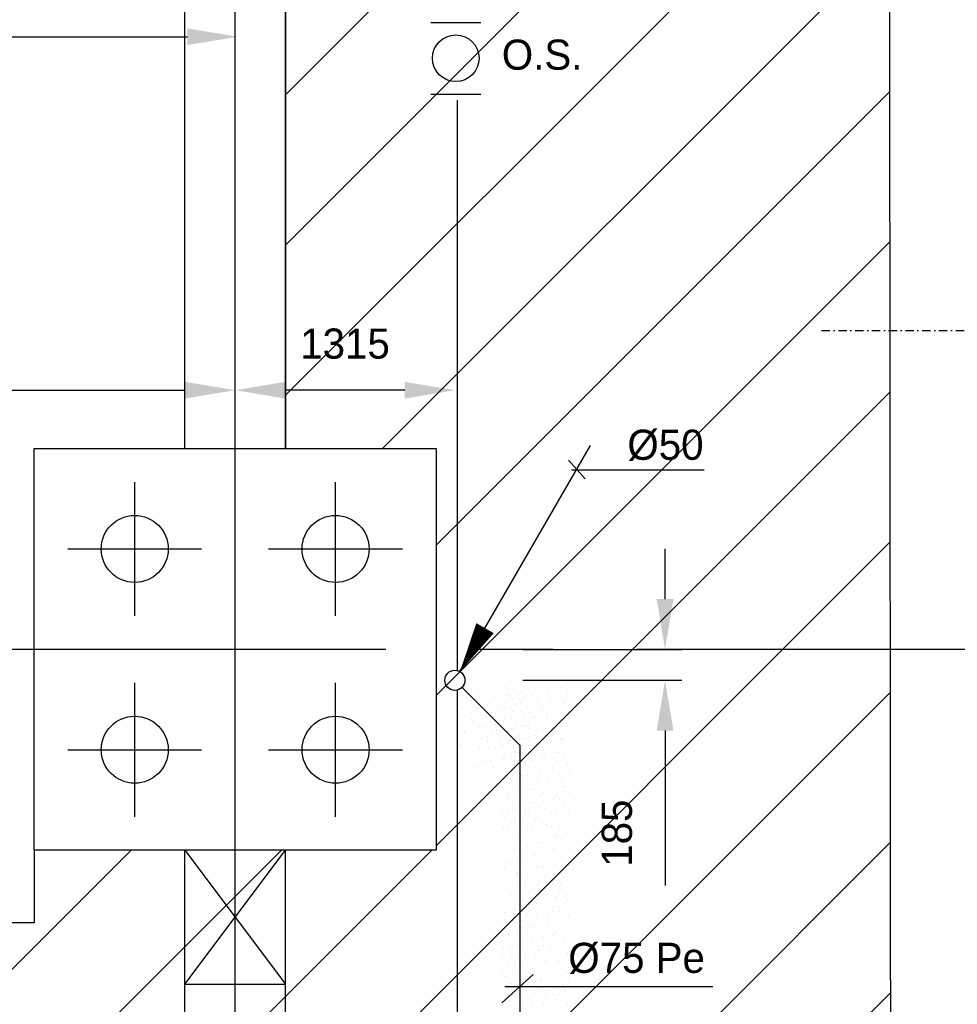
# Model space of a CAD drawing. Extents: x -34830 to 349597, y -3304 to 731056.
# Tile 40 of 48: x 54201 to 59802, y 24914 to 30798. Entities that reach past the tile are written whole.
import ezdxf

# ---------------------------------------------------------------- set-up
doc = ezdxf.new("R2010")
doc.units = 0
doc.header["$LTSCALE"] = 100
for name, pattern in [('2322107', [2000, 1000, 1000]), ('2322121', [2000, 1000, 1000]), ('CENTER2', [11.25, 7.5, -1.25, 1.25, -1.25]), ('CENTER4', [5, 3.125, -0.625, 0.625, -0.625]), ('CENTERX2', [40, 25, -5, 5, -5]), ('DASHDOT', [1, 0.5, -0.25, 0, -0.25])]:
    doc.linetypes.add(name, pattern=pattern)
doc.layers.get('0').update_dxf_attribs({"linetype": 'CONTINUOUS'})
doc.layers.get('DEFPOINTS').update_dxf_attribs({"linetype": 'CONTINUOUS'})
for name, color, linetype in [('21', 11, 'CONTINUOUS'), ('BOUW', 8, 'CONTINUOUS'), ('PAAL_CONT', 1, 'CONTINUOUS'), ('PAAL_HART', 7, 'CONTINUOUS'), ('PAAL_TEKST', 2, 'CONTINUOUS'), ('STRAMIEN', 1, 'CENTER2'), ('WL524---', 4, 'CONTINUOUS'), ('WL561---_AANVOER', 4, 'CONTINUOUS'), ('WL5627--', 4, 'CONTINUOUS'), ('WL570---', 3, 'CONTINUOUS'), ('WL570---_HARTLIJN', 7, 'CONTINUOUS'), ('WL740---', 4, 'CONTINUOUS'), ('WM521---', 1, 'CONTINUOUS')]:
    doc.layers.add(name, color=color, linetype=linetype)
doc.styles.add('BURO-018', font='BUROFONT.shx', dxfattribs={"height": 180})
doc.styles.add('VAR', font='STRUCT01.shx')
doc.dimstyles.new('CEES', dxfattribs={"dimscale": 100, "dimtxt": 3, "dimasz": 3, "dimexe": 1, "dimexo": 1, "dimgap": 1.5, "dimtad": 0, "dimdec": 0, "dimzin": 0, "dimtxsty": 'BURO-018', "dimcen": -3, "dimdle": 1.25, "dimclrd": 1, "dimclre": 1, "dimclrt": 1, "dimazin": 3, "dimtfac": 0.75, "dimtdec": 0, "dimtofl": 0, "dimtmove": 0, "dimatfit": 3, "dimtvp": 1.5, "dimtolj": 1, "dimtzin": 0})

# ---------------------------------------------------------------- blocks, each defined once
blk = doc.blocks.new('K-PAAL8')
at = {"layer": 'PAAL_CONT'}
blk.add_circle((0, 0), 0.5, dxfattribs=at)
at = {"layer": 'PAAL_HART'}
for p, q in [((0, -1), (0, 1)), ((-1, 0), (1, 0))]:
    blk.add_line(p, q, dxfattribs=at)
at = {"layer": 'PAAL_TEKST', "style": 'VAR', "flags": 1}
for tag, p in [('AFHAKHOOGTE', (0.402, 0.516)), ('INHEINIVO', (0.402, 0.201)), ('LENGTE', (0.402, -0.114)), ('NUMMER', (0.402, -0.429))]:
    blk.add_attdef(tag, p, '', height=0.2, dxfattribs=at)
blk = doc.blocks.new('LDV3121')
at = {"color": 0, "linetype": 'CONTINUOUS'}
blk.add_line((0.25, 0.433), (6.75, 11.691), dxfattribs=at)
blk.add_lwpolyline([(0.25, 0.433, 0, 1, 0), (1.5, 2.598, 1, 1, 0)], format="xyseb", dxfattribs=at)
blk.add_circle((0, 0), 0.5, dxfattribs=at)
blk = doc.blocks.new('*D75')
at = {"layer": 'DEFPOINTS', "color": 0}
for p in [(57107, 27035.6), (58056.4, 27035.6), (57107, 26850.5)]:
    blk.add_point(p, dxfattribs=at)
at = {"layer": 'WM521---', "color": 1}
for p, q in [((58056.4, 27335.6), (58056.4, 27635.6)), ((57207, 27035.6), (58156.4, 27035.6)), ((57207, 26850.5), (58156.4, 26850.5)), ((58056.4, 26550.5), (58056.4, 25624))]:
    blk.add_line(p, q, dxfattribs=at)
for points in [[(58006.4, 27335.6), (58106.4, 27335.6), (58056.4, 27035.6)], [(58006.4, 26550.5), (58106.4, 26550.5), (58056.4, 26850.5)]]:
    blk.add_solid(points, dxfattribs=at)
at = {"layer": 'WM521---', "color": 1, "insert": (57769.8, 25937.2), "char_height": 180, "attachment_point": 5, "rotation": 90, "style": 'BURO-018'}
blk.add_mtext('\\A1;185', dxfattribs=at)
blk = doc.blocks.new('*D93')
at = {"layer": 'DEFPOINTS', "color": 0}
for p in [(55488.1, 28584.2), (56801, 28584.2), (55488.1, 26850.5)]:
    blk.add_point(p, dxfattribs=at)
at = {"layer": 'WM521---', "color": 1}
for p, q in [((55488.1, 26950.5), (55488.1, 28684.2)), ((56501, 28584.2), (55788.1, 28584.2))]:
    blk.add_line(p, q, dxfattribs=at)
for points in [[(55788.1, 28634.2), (55788.1, 28534.2), (55488.1, 28584.2)], [(56501, 28634.2), (56501, 28534.2), (56801, 28584.2)]]:
    blk.add_solid(points, dxfattribs=at)
at = {"layer": 'WM521---', "color": 1, "insert": (56144.6, 28861.5), "char_height": 180, "attachment_point": 5, "style": 'BURO-018'}
blk.add_mtext('\\A1;1315', dxfattribs=at)
blk = doc.blocks.new('A$C5DDC3BC1')
at = {"color": 2, "linetype": 'CONTINUOUS'}
for p, q in [((0, 427.3), (300, 427.3)), ((0, 0), (300, 0))]:
    blk.add_line(p, q, dxfattribs=at)
at = {"layer": 'WL740---', "color": 2}
blk.add_circle((150, 213.7), 139.2, dxfattribs=at)
at = {"layer": 'WL740---', "color": 1, "style": 'BURO-018'}
blk.add_text('O.S.', height=180, dxfattribs=at).set_placement((425.1, 145.2))
blk = doc.blocks.new('*D103')
at = {"layer": 'DEFPOINTS', "color": 0}
for p in [(55488.1, 28584.2), (51552.6, 26880.2), (55488.1, 26880.2)]:
    blk.add_point(p, dxfattribs=at)
at = {"layer": 'WM521---', "color": 1}
for p, q in [((51552.6, 26980.2), (51552.6, 28684.2)), ((55488.1, 26980.2), (55488.1, 28684.2)), ((51852.6, 28584.2), (55188.1, 28584.2))]:
    blk.add_line(p, q, dxfattribs=at)
for points in [[(51852.6, 28634.2), (51852.6, 28534.2), (51552.6, 28584.2)], [(55188.1, 28634.2), (55188.1, 28534.2), (55488.1, 28584.2)]]:
    blk.add_solid(points, dxfattribs=at)
at = {"layer": 'WM521---', "color": 1, "insert": (53520.4, 28874.8), "char_height": 180, "attachment_point": 5, "style": 'BURO-018'}
blk.add_mtext('\\A1;3936', dxfattribs=at)

msp = doc.modelspace()

# ---------------------------------------------------------------- hatches: boundary and pattern name
at = {"layer": 'BOUW', "linetype": 'CONTINUOUS'}
h = msp.add_hatch(dxfattribs=at)
h.set_pattern_fill('ANSI31', color=256, scale=200, style=0)
h.set_pattern_definition([(45, (-108312.03, 9035.6), (-449.0128, 449.0128), [])])
h.paths.add_polyline_path([(59397.7, 32986.7), (59008.1, 33213.6), (56688.1, 33213.6), (56688.1, 33035.6), (55788.1, 33035.6), (55788.1, 28235.6), (56688.1, 28235.6), (56688.1, 25905.9), (56688.1, 25835.6), (54288.1, 25835.6), (54288.1, 25400.8), (48588.1, 25400.8), (48588.1, 23400.8), (55788.1, 23400.8), (55788.1, 21035.6), (56688.1, 21035.6), (56688.1, 18705.9), (56688.1, 18635.6), (55788.1, 18635.6), (55788.1, 9465.6), (58813.1, 9465.6), (58813.1, 12701.7), (57913.1, 12701.7), (57913.1, 13301.7), (58813.1, 13301.7), (58813.1, 14869.6), (59413.1, 14869.6)])

# ---------------------------------------------------------------- linework, layer by layer
at = {"color": 1, "linetype": 'BYBLOCK'}
for p, q in [((52299.4, 30696.4), (55203, 30696.4)), ((55488.1, 24324.3), (55488.1, 26723.6)), ((55488.1, 24488.5), (55488.1, 26254.3))]:
    msp.add_line(p, q, dxfattribs=at)
msp.add_solid([(55203, 30746.4), (55203, 30646.4), (55503, 30696.4)], dxfattribs=at)
at = {"layer": '21', "linetype": 'DASHDOT'}
msp.add_line((58991.8, 28940.6), (65914.2, 28940.6), dxfattribs=at)
at = {"layer": 'BOUW', "linetype": 'CONTINUOUS'}
for p, q in [((55188.1, 28235.6), (55188.1, 33035.6)), ((55788.1, 28235.6), (55788.1, 33035.6)), ((54288.1, 28235.6), (56688.1, 28235.6)), ((54288.1, 25835.6), (54288.1, 28235.6)), ((56688.1, 28235.6), (56688.1, 25835.6)), ((56688.1, 25835.6), (54288.1, 25835.6)), ((54288.1, 25835.6), (54288.1, 25400.8)), ((55188.1, 25835.6), (55788.1, 25035.6)), ((55188.1, 25035.6), (55788.1, 25835.6)), ((55188.1, 21035.6), (55188.1, 25835.6)), ((55788.1, 21035.6), (55788.1, 25835.6)), ((55188.1, 25035.6), (55788.1, 25035.6))]:
    msp.add_line(p, q, dxfattribs=at)
msp.add_lwpolyline([(59413.1, 14869.6), (59397.7, 32986.7), (59397.7, 32986.7), (59008.1, 33213.6), (56688.1, 33213.6), (56688.1, 33035.6), (55788.1, 33035.6), (55788.1, 28235.6), (56688.1, 28235.6), (56688.1, 25905.9), (56688.1, 25835.6), (54288.1, 25835.6), (54288.1, 25400.8), (48588.1, 25400.8)], dxfattribs=at)
at = {"layer": 'DEFPOINTS', "color": 0, "linetype": 'BYBLOCK'}
for p in [(55473.3, 26475.6), (55503, 25961.9)]:
    msp.add_point(p, dxfattribs=at)
at = {"layer": 'STRAMIEN', "linetype": 'CENTERX2'}
msp.add_line((68388.1, 27035.6), (-3436.4, 27035.6), dxfattribs=at)
msp.add_lwpolyline([(55488.1, 8485.3), (55488.1, 42952.2)], dxfattribs=at)
at = {"layer": 'WL524---', "color": 4, "linetype": '2322121'}
for p, q in [((56816, 26907.6), (56816, 30316.7)), ((56816, 23945.7), (56816, 26790.3)), ((57188, 26463.4), (56843.4, 26808))]:
    msp.add_line(p, q, dxfattribs=at)
at = {"layer": 'WL561---_AANVOER', "linetype": '2322107'}
msp.add_line((57188, 26463.4), (57188, 24468), dxfattribs=at)
at = {"layer": 'WL5627--', "color": 6}
for p, q in [((56942.8, 26783.2), (56942.8, 26783.2)), ((56992.3, 26796.6), (56992.3, 26796.6)), ((57065.8, 26776.6), (57065.8, 26776.6)), ((57094.9, 26806.4), (57094.9, 26806.4)), ((57182.7, 26804.9), (57182.7, 26804.9)), ((57190.9, 26783.2), (57190.9, 26783.2)), ((57225.7, 26797.8), (57225.7, 26797.8)), ((57240.4, 26796.6), (57240.4, 26796.6)), ((57313.9, 26776.6), (57313.9, 26776.6)), ((57343, 26806.4), (57343, 26806.4)), ((57430.8, 26804.9), (57430.8, 26804.9)), ((57473.8, 26797.8), (57473.8, 26797.8)), ((56851, 26717.3), (56851, 26717.3)), ((56875.4, 26768.4), (56875.4, 26768.4)), ((56878.5, 26763.6), (56878.5, 26763.6)), ((56935.9, 26757.7), (56935.9, 26757.7)), ((56938.2, 26736.5), (56938.2, 26736.5)), ((57009.9, 26766), (57009.9, 26766)), ((57010.7, 26715.4), (57010.7, 26715.4)), ((57039.2, 26740.7), (57039.2, 26740.7)), ((57099.1, 26717.3), (57099.1, 26717.3)), ((57103.5, 26760.4), (57103.5, 26760.4)), ((57123.5, 26768.4), (57123.5, 26768.4)), ((57126.6, 26763.6), (57126.6, 26763.6)), ((57128.7, 26744.8), (57128.7, 26744.8)), ((57142.8, 26739.1), (57142.8, 26739.1)), ((57184, 26757.7), (57184, 26757.7)), ((57186.3, 26736.5), (57186.3, 26736.5)), ((57199.9, 26717.9), (57199.9, 26717.9)), ((57201.1, 26723.7), (57201.1, 26723.7)), ((57216.7, 26747.5), (57216.7, 26747.5)), ((57258, 26766), (57258, 26766)), ((57258.8, 26715.4), (57258.8, 26715.4)), ((57287.3, 26740.7), (57287.3, 26740.7)), ((57351.6, 26760.4), (57351.6, 26760.4)), ((57376.8, 26744.8), (57376.8, 26744.8)), ((57390.9, 26739.1), (57390.9, 26739.1)), ((57448, 26717.9), (57448, 26717.9)), ((57449.3, 26723.7), (57449.3, 26723.7)), ((57464.8, 26747.5), (57464.8, 26747.5)), ((56852.7, 26683.7), (56852.7, 26683.7)), ((56893.8, 26687.2), (56893.8, 26687.2)), ((56917, 26703.4), (56917, 26703.4)), ((56956.6, 26655.4), (56956.6, 26655.4)), ((56983.8, 26690.4), (56983.8, 26690.4)), ((57013.4, 26660.9), (57013.4, 26660.9)), ((57057.8, 26698.8), (57057.8, 26698.8)), ((57077.7, 26680.6), (57077.7, 26680.6)), ((57084.2, 26695.5), (57084.2, 26695.5)), ((57100.8, 26683.7), (57100.8, 26683.7)), ((57141.9, 26687.2), (57141.9, 26687.2)), ((57147.1, 26663.6), (57147.1, 26663.6)), ((57165.1, 26703.4), (57165.1, 26703.4)), ((57190.7, 26671.9), (57190.7, 26671.9)), ((57204.7, 26655.4), (57204.7, 26655.4)), ((57232, 26690.4), (57232, 26690.4)), ((57238.4, 26657.7), (57238.4, 26657.7)), ((57261.5, 26660.9), (57261.5, 26660.9)), ((57305.9, 26698.8), (57305.9, 26698.8)), ((57325.8, 26680.6), (57325.8, 26680.6)), ((57332.3, 26695.5), (57332.3, 26695.5)), ((57395.2, 26663.6), (57395.2, 26663.6)), ((57438.8, 26671.9), (57438.8, 26671.9)), ((57486.5, 26657.7), (57486.5, 26657.7)), ((56838.6, 26625.9), (56838.6, 26625.9)), ((56891.2, 26623.5), (56891.2, 26623.5)), ((56898.9, 26650.1), (56898.9, 26650.1)), ((56912.2, 26606), (56912.2, 26606)), ((57029.1, 26634.2), (57029.1, 26634.2)), ((57031.8, 26623.1), (57031.8, 26623.1)), ((57051.9, 26600.7), (57051.9, 26600.7)), ((57086.7, 26625.9), (57086.7, 26625.9)), ((57102.6, 26614.3), (57102.6, 26614.3)), ((57105.7, 26631.5), (57105.7, 26631.5)), ((57139.3, 26623.5), (57139.3, 26623.5)), ((57147, 26650.1), (57147, 26650.1)), ((57160.3, 26606), (57160.3, 26606)), ((57174.1, 26638.1), (57174.1, 26638.1)), ((57219.6, 26642.5), (57219.6, 26642.5)), ((57238.6, 26604.6), (57238.6, 26604.6)), ((57277.2, 26634.2), (57277.2, 26634.2)), ((57279.9, 26623.1), (57279.9, 26623.1)), ((57300, 26600.7), (57300, 26600.7)), ((57350.8, 26614.3), (57350.8, 26614.3)), ((57353.8, 26631.5), (57353.8, 26631.5)), ((57422.2, 26638.1), (57422.2, 26638.1)), ((57467.7, 26642.5), (57467.7, 26642.5)), ((57486.7, 26604.6), (57486.7, 26604.6)), ((56857, 26544.8), (56857, 26544.8)), ((56865.4, 26543.7), (56865.4, 26543.7)), ((56872.8, 26574.4), (56872.8, 26574.4)), ((56946.8, 26582.8), (56946.8, 26582.8)), ((56975, 26574.2), (56975, 26574.2)), ((56987.6, 26581.1), (56987.6, 26581.1)), ((57047.5, 26553.1), (57047.5, 26553.1)), ((57079.7, 26555.9), (57079.7, 26555.9)), ((57105.2, 26544.8), (57105.2, 26544.8)), ((57113.5, 26543.7), (57113.5, 26543.7)), ((57120.9, 26574.4), (57120.9, 26574.4)), ((57148.3, 26558.3), (57148.3, 26558.3)), ((57153.6, 26564.3), (57153.6, 26564.3)), ((57165.5, 26582.5), (57165.5, 26582.5)), ((57194.9, 26582.8), (57194.9, 26582.8)), ((57212.6, 26577.9), (57212.6, 26577.9)), ((57223.1, 26574.2), (57223.1, 26574.2)), ((57235.8, 26581.1), (57235.8, 26581.1)), ((57238, 26561.3), (57238, 26561.3)), ((57295.6, 26553.1), (57295.6, 26553.1)), ((57327.8, 26555.9), (57327.8, 26555.9)), ((57396.4, 26558.3), (57396.4, 26558.3)), ((57401.7, 26564.3), (57401.7, 26564.3)), ((57413.6, 26582.5), (57413.6, 26582.5)), ((57460.7, 26577.9), (57460.7, 26577.9)), ((57486.1, 26561.3), (57486.1, 26561.3)), ((56920.7, 26507.2), (56920.7, 26507.2)), ((56930.6, 26524.8), (56930.6, 26524.8)), ((56961.9, 26501.3), (56961.9, 26501.3)), ((56993.4, 26493), (56993.4, 26493)), ((56994.7, 26515.5), (56994.7, 26515.5)), ((57026.1, 26520.9), (57026.1, 26520.9)), ((57121.1, 26533.1), (57121.1, 26533.1)), ((57122.6, 26478.4), (57122.6, 26478.4)), ((57127.6, 26488.6), (57127.6, 26488.6)), ((57168.9, 26507.2), (57168.9, 26507.2)), ((57178.7, 26524.8), (57178.7, 26524.8)), ((57183.9, 26501.3), (57183.9, 26501.3)), ((57186.8, 26498.1), (57186.8, 26498.1)), ((57201.5, 26497), (57201.5, 26497)), ((57210, 26501.3), (57210, 26501.3)), ((57241.6, 26493), (57241.6, 26493)), ((57242.8, 26515.5), (57242.8, 26515.5)), ((57274.2, 26520.9), (57274.2, 26520.9)), ((57369.2, 26533.1), (57369.2, 26533.1)), ((57370.7, 26478.4), (57370.7, 26478.4)), ((57375.7, 26488.6), (57375.7, 26488.6)), ((57432, 26501.3), (57432, 26501.3)), ((57434.9, 26498.1), (57434.9, 26498.1)), ((57449.6, 26497), (57449.6, 26497)), ((56835.8, 26466.8), (56835.8, 26466.8)), ((56839.6, 26463.9), (56839.6, 26463.9)), ((56875.5, 26463.6), (56875.5, 26463.6)), ((56936.1, 26421.4), (56936.1, 26421.4)), ((56949, 26443.7), (56949, 26443.7)), ((56968.7, 26439.9), (56968.7, 26439.9)), ((57000.3, 26441.1), (57000.3, 26441.1)), ((57042.6, 26448.3), (57042.6, 26448.3)), ((57065.9, 26471.9), (57065.9, 26471.9)), ((57083.9, 26466.8), (57083.9, 26466.8)), ((57087.8, 26463.9), (57087.8, 26463.9)), ((57123.6, 26463.6), (57123.6, 26463.6)), ((57139.5, 26451.9), (57139.5, 26451.9)), ((57175.5, 26421.3), (57175.5, 26421.3)), ((57184.2, 26421.4), (57184.2, 26421.4)), ((57197.1, 26443.7), (57197.1, 26443.7)), ((57202.3, 26420.1), (57202.3, 26420.1)), ((57216.8, 26439.9), (57216.8, 26439.9)), ((57248.4, 26441.1), (57248.4, 26441.1)), ((57290.7, 26448.3), (57290.7, 26448.3)), ((57314, 26471.9), (57314, 26471.9)), ((57387.6, 26451.9), (57387.6, 26451.9)), ((57423.6, 26421.3), (57423.6, 26421.3)), ((57450.4, 26420.1), (57450.4, 26420.1)), ((56883.7, 26399.6), (56883.7, 26399.6)), ((56893.9, 26382.4), (56893.9, 26382.4)), ((56967.4, 26362.5), (56967.4, 26362.5)), ((56974.5, 26361.3), (56974.5, 26361.3)), ((57011.9, 26411.8), (57011.9, 26411.8)), ((57016.6, 26372.6), (57016.6, 26372.6)), ((57084.3, 26390.7), (57084.3, 26390.7)), ((57090.5, 26381), (57090.5, 26381)), ((57096.8, 26398.6), (57096.8, 26398.6)), ((57131.8, 26399.6), (57131.8, 26399.6)), ((57142, 26382.4), (57142, 26382.4)), ((57157.9, 26370.8), (57157.9, 26370.8)), ((57161, 26418.3), (57161, 26418.3)), ((57215.5, 26362.5), (57215.5, 26362.5)), ((57222.7, 26361.3), (57222.7, 26361.3)), ((57260, 26411.8), (57260, 26411.8)), ((57264.7, 26372.6), (57264.7, 26372.6)), ((57332.5, 26390.7), (57332.5, 26390.7)), ((57338.6, 26381), (57338.6, 26381)), ((57344.9, 26398.6), (57344.9, 26398.6)), ((57406, 26370.8), (57406, 26370.8)), ((57409.1, 26418.3), (57409.1, 26418.3)), ((56910.3, 26341.6), (56910.3, 26341.6)), ((56931.6, 26332.3), (56931.6, 26332.3)), ((57030.3, 26330.7), (57030.3, 26330.7)), ((57087.9, 26322.4), (57087.9, 26322.4)), ((57105.8, 26323.9), (57105.8, 26323.9)), ((57135.2, 26338.4), (57135.2, 26338.4)), ((57158.4, 26341.6), (57158.4, 26341.6)), ((57160.4, 26301.3), (57160.4, 26301.3)), ((57179.7, 26332.3), (57179.7, 26332.3)), ((57220.7, 26339), (57220.7, 26339)), ((57223.4, 26354.1), (57223.4, 26354.1)), ((57278.4, 26330.7), (57278.4, 26330.7)), ((57312.6, 26305.4), (57312.6, 26305.4)), ((57319.1, 26318.8), (57319.1, 26318.8)), ((57350.9, 26309.5), (57350.9, 26309.5)), ((57383.3, 26338.4), (57383.3, 26338.4)), ((57386.5, 26313.7), (57386.5, 26313.7)), ((57468.8, 26339), (57468.8, 26339)), ((57471.5, 26354.1), (57471.5, 26354.1)), ((57132.6, 26261.8), (57132.6, 26261.8)), ((57153.7, 26256.7), (57153.7, 26256.7)), ((57196.9, 26281.4), (57196.9, 26281.4)), ((57227.6, 26265), (57227.6, 26265)), ((57234, 26281.3), (57234, 26281.3)), ((57296.8, 26249.5), (57296.8, 26249.5)), ((57357.6, 26258.6), (57357.6, 26258.6)), ((57424.4, 26289.6), (57424.4, 26289.6)), ((57434.5, 26246.5), (57434.5, 26246.5)), ((57479.8, 26296), (57479.8, 26296)), ((57106.3, 26241.2), (57106.3, 26241.2)), ((57171.1, 26201.6), (57171.1, 26201.6)), ((57178.8, 26220.1), (57178.8, 26220.1)), ((57201.6, 26189.4), (57201.6, 26189.4)), ((57252.4, 26200.2), (57252.4, 26200.2)), ((57275.5, 26197.8), (57275.5, 26197.8)), ((57293.3, 26239), (57293.3, 26239)), ((57360.5, 26238.1), (57360.5, 26238.1)), ((57369.3, 26228.4), (57369.3, 26228.4)), ((57442.8, 26208.4), (57442.8, 26208.4)), ((57454, 26216.1), (57454, 26216.1)), ((57106.8, 26181.9), (57106.8, 26181.9)), ((57116.6, 26149.1), (57116.6, 26149.1)), ((57124.8, 26160), (57124.8, 26160)), ((57197.2, 26138.9), (57197.2, 26138.9)), ((57267.5, 26159.1), (57267.5, 26159.1)), ((57315.2, 26168.3), (57315.2, 26168.3)), ((57323.5, 26130.5), (57323.5, 26130.5)), ((57331.8, 26178.8), (57331.8, 26178.8)), ((57387.7, 26147.2), (57387.7, 26147.2)), ((57408.4, 26170.8), (57408.4, 26170.8)), ((57428.2, 26136.3), (57428.2, 26136.3)), ((57461.3, 26127.3), (57461.3, 26127.3)), ((57482.4, 26179.2), (57482.4, 26179.2)), ((57090.6, 26073.4), (57090.6, 26073.4)), ((57143.2, 26078.9), (57143.2, 26078.9)), ((57145.3, 26121.8), (57145.3, 26121.8)), ((57164.5, 26081.8), (57164.5, 26081.8)), ((57241.7, 26079.3), (57241.7, 26079.3)), ((57249.5, 26122.1), (57249.5, 26122.1)), ((57270.8, 26119), (57270.8, 26119)), ((57306, 26099), (57306, 26099)), ((57333.6, 26087.2), (57333.6, 26087.2)), ((57406.1, 26066), (57406.1, 26066)), ((57456.3, 26103.6), (57456.3, 26103.6)), ((57466.7, 26076.1), (57466.7, 26076.1)), ((57098.7, 26029.5), (57098.7, 26029.5)), ((57119.5, 26041.9), (57119.5, 26041.9)), ((57212.4, 26014.5), (57212.4, 26014.5)), ((57215.7, 26057.7), (57215.7, 26057.7)), ((57280.2, 26019.1), (57280.2, 26019.1)), ((57289.2, 26037.8), (57289.2, 26037.8)), ((57297.4, 26054.9), (57297.4, 26054.9)), ((57371.4, 26063.2), (57371.4, 26063.2)), ((57402.4, 26056.5), (57402.4, 26056.5)), ((57479.7, 26046.1), (57479.7, 26046.1)), ((57093.7, 25962.1), (57093.7, 25962.1)), ((57117.2, 25948.4), (57117.2, 25948.4)), ((57138.5, 26006.1), (57138.5, 26006.1)), ((57161.6, 25997.7), (57161.6, 25997.7)), ((57215.9, 25999.5), (57215.9, 25999.5)), ((57234.1, 25976.6), (57234.1, 25976.6)), ((57307.6, 25956.6), (57307.6, 25956.6)), ((57345.3, 25987.6), (57345.3, 25987.6)), ((57352, 26006), (57352, 26006)), ((57376.6, 25976.7), (57376.6, 25976.7)), ((57419.3, 25996), (57419.3, 25996)), ((57424.5, 25984.9), (57424.5, 25984.9)), ((57440.9, 25996.3), (57440.9, 25996.3)), ((57101.4, 25898.5), (57101.4, 25898.5)), ((57180, 25916.5), (57180, 25916.5)), ((57186.4, 25938.9), (57186.4, 25938.9)), ((57190.1, 25919.7), (57190.1, 25919.7)), ((57252.5, 25895.4), (57252.5, 25895.4)), ((57254.4, 25939.3), (57254.4, 25939.3)), ((57260.4, 25947.3), (57260.4, 25947.3)), ((57350.8, 25896.8), (57350.8, 25896.8)), ((57370.5, 25924.8), (57370.5, 25924.8)), ((57393.2, 25920.3), (57393.2, 25920.3)), ((57415.1, 25916.5), (57415.1, 25916.5)), ((57442.9, 25903.7), (57442.9, 25903.7)), ((57467.2, 25928.7), (57467.2, 25928.7)), ((57135.6, 25867.2), (57135.6, 25867.2)), ((57149.4, 25831.3), (57149.4, 25831.3)), ((57164.4, 25839.8), (57164.4, 25839.8)), ((57198.4, 25835.4), (57198.4, 25835.4)), ((57228.6, 25859.5), (57228.6, 25859.5)), ((57234.3, 25871.6), (57234.3, 25871.6)), ((57308.3, 25880), (57308.3, 25880)), ((57326, 25875.5), (57326, 25875.5)), ((57388.9, 25843.6), (57388.9, 25843.6)), ((57389.3, 25836.7), (57389.3, 25836.7)), ((57441.1, 25853.1), (57441.1, 25853.1)), ((57154, 25786), (57154, 25786)), ((57202.8, 25779.6), (57202.8, 25779.6)), ((57270.9, 25814.2), (57270.9, 25814.2)), ((57282.2, 25804.4), (57282.2, 25804.4)), ((57325.1, 25817), (57325.1, 25817)), ((57344.4, 25794.3), (57344.4, 25794.3)), ((57356.2, 25812.7), (57356.2, 25812.7)), ((57461.4, 25822.5), (57461.4, 25822.5)), ((57485.7, 25794.2), (57485.7, 25794.2)), ((57098.8, 25724.8), (57098.8, 25724.8)), ((57123.3, 25755.6), (57123.3, 25755.6)), ((57138.6, 25760), (57138.6, 25760)), ((57197.3, 25764), (57197.3, 25764)), ((57216.8, 25754.2), (57216.8, 25754.2)), ((57289.3, 25733.1), (57289.3, 25733.1)), ((57299.3, 25737.2), (57299.3, 25737.2)), ((57330.1, 25737.1), (57330.1, 25737.1)), ((57362.9, 25713.1), (57362.9, 25713.1)), ((57363.5, 25756.8), (57363.5, 25756.8)), ((57404.1, 25745.5), (57404.1, 25745.5)), ((57407.3, 25762.5), (57407.3, 25762.5)), ((57460, 25714.4), (57460, 25714.4)), ((57479.8, 25741.3), (57479.8, 25741.3)), ((57112.8, 25680.2), (57112.8, 25680.2)), ((57171.2, 25688.4), (57171.2, 25688.4)), ((57172.4, 25704.8), (57172.4, 25704.8)), ((57177, 25699.8), (57177, 25699.8)), ((57235.2, 25673), (57235.2, 25673)), ((57245.2, 25696.8), (57245.2, 25696.8)), ((57273.5, 25657.4), (57273.5, 25657.4)), ((57337.7, 25677), (57337.7, 25677)), ((57378, 25669.8), (57378, 25669.8)), ((57425.7, 25681.3), (57425.7, 25681.3)), ((57452, 25678.2), (57452, 25678.2)), ((57086.3, 25648), (57086.3, 25648)), ((57087, 25600.3), (57087, 25600.3)), ((57117.3, 25643.6), (57117.3, 25643.6)), ((57151.3, 25620), (57151.3, 25620)), ((57190.8, 25623.7), (57190.8, 25623.7)), ((57219.1, 25621.1), (57219.1, 25621.1)), ((57293.1, 25629.5), (57293.1, 25629.5)), ((57307.7, 25651.9), (57307.7, 25651.9)), ((57312, 25597.2), (57312, 25597.2)), ((57381.3, 25631.9), (57381.3, 25631.9)), ((57426, 25602.6), (57426, 25602.6)), ((57434.2, 25634.5), (57434.2, 25634.5)), ((57444.1, 25600.1), (57444.1, 25600.1)), ((57125.5, 25540.2), (57125.5, 25540.2)), ((57134.2, 25580.8), (57134.2, 25580.8)), ((57135.7, 25562.4), (57135.7, 25562.4)), ((57209.2, 25542.5), (57209.2, 25542.5)), ((57247.7, 25577.5), (57247.7, 25577.5)), ((57253.7, 25591.8), (57253.7, 25591.8)), ((57267, 25553.9), (57267, 25553.9)), ((57326.1, 25570.7), (57326.1, 25570.7)), ((57341, 25562.2), (57341, 25562.2)), ((57399.7, 25550.8), (57399.7, 25550.8)), ((57408.4, 25554.7), (57408.4, 25554.7)), ((57472.6, 25574.4), (57472.6, 25574.4)), ((57108.1, 25505.1), (57108.1, 25505.1)), ((57154.1, 25481.3), (57154.1, 25481.3)), ((57182.1, 25513.5), (57182.1, 25513.5)), ((57221.9, 25497.7), (57221.9, 25497.7)), ((57272.1, 25510.7), (57272.1, 25510.7)), ((57286.2, 25517.3), (57286.2, 25517.3)), ((57315, 25486.6), (57315, 25486.6)), ((57344.6, 25489.5), (57344.6, 25489.5)), ((57388.9, 25495), (57388.9, 25495)), ((57446.9, 25494.5), (57446.9, 25494.5)), ((57462.5, 25519), (57462.5, 25519)), ((57473.9, 25535.3), (57473.9, 25535.3)), ((57099.7, 25460.3), (57099.7, 25460.3)), ((57100, 25421.2), (57100, 25421.2)), ((57156, 25437.9), (57156, 25437.9)), ((57227.6, 25461.3), (57227.6, 25461.3)), ((57230, 25446.3), (57230, 25446.3)), ((57260.4, 25437.5), (57260.4, 25437.5)), ((57290.5, 25429.5), (57290.5, 25429.5)), ((57362.9, 25419.3), (57362.9, 25419.3)), ((57382.6, 25474.9), (57382.6, 25474.9)), ((57418.1, 25469.6), (57418.1, 25469.6)), ((57436.8, 25427.7), (57436.8, 25427.7)), ((57481, 25437.8), (57481, 25437.8)), ((57172.5, 25400.1), (57172.5, 25400.1)), ((57196.1, 25417.9), (57196.1, 25417.9)), ((57203.9, 25370.6), (57203.9, 25370.6)), ((57246.1, 25380.2), (57246.1, 25380.2)), ((57277.9, 25379), (57277.9, 25379)), ((57356.8, 25395.1), (57356.8, 25395.1)), ((57363, 25408.4), (57363, 25408.4)), ((57421.1, 25414.7), (57421.1, 25414.7)), ((57436.5, 25388.4), (57436.5, 25388.4)), ((57484.7, 25360.4), (57484.7, 25360.4)), ((57118.4, 25340), (57118.4, 25340)), ((57119, 25330.3), (57119, 25330.3)), ((57170.3, 25338), (57170.3, 25338)), ((57190.9, 25318.9), (57190.9, 25318.9)), ((57234.6, 25357.7), (57234.6, 25357.7)), ((57251.9, 25303.4), (57251.9, 25303.4)), ((57308.9, 25348.3), (57308.9, 25348.3)), ((57325.8, 25311.7), (57325.8, 25311.7)), ((57331, 25315.2), (57331, 25315.2)), ((57381.4, 25327.2), (57381.4, 25327.2)), ((57395.3, 25334.9), (57395.3, 25334.9)), ((57410.8, 25352.1), (57410.8, 25352.1)), ((57454.9, 25307.3), (57454.9, 25307.3)), ((57092.9, 25254.6), (57092.9, 25254.6)), ((57136.9, 25258.9), (57136.9, 25258.9)), ((57144.5, 25258.2), (57144.5, 25258.2)), ((57166.9, 25263), (57166.9, 25263)), ((57208.8, 25277.9), (57208.8, 25277.9)), ((57264.5, 25299), (57264.5, 25299)), ((57327.3, 25267.2), (57327.3, 25267.2)), ((57369.5, 25255), (57369.5, 25255)), ((57373.7, 25244.5), (57373.7, 25244.5)), ((57399.8, 25246), (57399.8, 25246)), ((57458.7, 25284.8), (57458.7, 25284.8)), ((57092.4, 25209.5), (57092.4, 25209.5)), ((57140.9, 25187.4), (57140.9, 25187.4)), ((57183, 25198), (57183, 25198)), ((57209.3, 25237.7), (57209.3, 25237.7)), ((57214.8, 25195.8), (57214.8, 25195.8)), ((57282.9, 25217.8), (57282.9, 25217.8)), ((57299.8, 25236.1), (57299.8, 25236.1)), ((57305.2, 25235.4), (57305.2, 25235.4)), ((57345.7, 25186), (57345.7, 25186)), ((57465.9, 25212.6), (57465.9, 25212.6)), ((57473.4, 25226.1), (57473.4, 25226.1)), ((57110.8, 25128.4), (57110.8, 25128.4)), ((57118.8, 25178.4), (57118.8, 25178.4)), ((57155.3, 25177.7), (57155.3, 25177.7)), ((57227.8, 25156.6), (57227.8, 25156.6)), ((57262.7, 25128.5), (57262.7, 25128.5)), ((57279.4, 25155.6), (57279.4, 25155.6)), ((57301.3, 25136.6), (57301.3, 25136.6)), ((57343.7, 25175.2), (57343.7, 25175.2)), ((57347.7, 25168.8), (57347.7, 25168.8)), ((57418.2, 25164.9), (57418.2, 25164.9)), ((57421.6, 25177.2), (57421.6, 25177.2)), ((57440.1, 25132.8), (57440.1, 25132.8)), ((57093, 25098.6), (57093, 25098.6)), ((57103.8, 25079.8), (57103.8, 25079.8)), ((57157.2, 25118.2), (57157.2, 25118.2)), ((57173.7, 25096.5), (57173.7, 25096.5)), ((57188.8, 25120.1), (57188.8, 25120.1)), ((57246.2, 25075.4), (57246.2, 25075.4)), ((57253.7, 25075.7), (57253.7, 25075.7)), ((57317.9, 25095.4), (57317.9, 25095.4)), ((57364.2, 25104.8), (57364.2, 25104.8)), ((57395.6, 25101.6), (57395.6, 25101.6)), ((57436.6, 25083.7), (57436.6, 25083.7)), ((57469.5, 25109.9), (57469.5, 25109.9)), ((57478.6, 25072.6), (57478.6, 25072.6)), ((57129.3, 25047.2), (57129.3, 25047.2)), ((57131.4, 25038.4), (57131.4, 25038.4)), ((57151.7, 25012.5), (57151.7, 25012.5)), ((57192.1, 25015.4), (57192.1, 25015.4)), ((57236.7, 25052.8), (57236.7, 25052.8)), ((57292.1, 25015.6), (57292.1, 25015.6)), ((57310.6, 25061.2), (57310.6, 25061.2)), ((57319.7, 25055.5), (57319.7, 25055.5)), ((57382.6, 25023.6), (57382.6, 25023.6)), ((57414.3, 25052.9), (57414.3, 25052.9)), ((57443.5, 25034.3), (57443.5, 25034.3)), ((57105.7, 24958.6), (57105.7, 24958.6)), ((57147.7, 24966), (57147.7, 24966)), ((57227.9, 24995.9), (57227.9, 24995.9)), ((57264.6, 24994.2), (57264.6, 24994.2)), ((57284.6, 24985.6), (57284.6, 24985.6)), ((57338.1, 24974.3), (57338.1, 24974.3)), ((57358.5, 24994), (57358.5, 24994)), ((57388.6, 24973.1), (57388.6, 24973.1)), ((57452.8, 24992.7), (57452.8, 24992.7)), ((57455.1, 25002.5), (57455.1, 25002.5)), ((57125.7, 24936.9), (57125.7, 24936.9)), ((57199.6, 24945.2), (57199.6, 24945.2)), ((57202.1, 24916.1), (57202.1, 24916.1)), ((57210.5, 24934.2), (57210.5, 24934.2)), ((57266.3, 24935.7), (57266.3, 24935.7)), ((57332.5, 24918.3), (57332.5, 24918.3)), ((57401, 24942.5), (57401, 24942.5)), ((57406.5, 24926.7), (57406.5, 24926.7)), ((57473.5, 24921.3), (57473.5, 24921.3))]:
    msp.add_line(p, q, dxfattribs=at)
at = {"layer": 'WL570---_HARTLIJN', "color": 1, "linetype": 'CONTINUOUS'}
for p, q in [((57480.6, 28166.4), (57579.8, 28054.8)), ((58290.2, 28106.3), (57496.7, 28106.3))]:
    msp.add_line(p, q, dxfattribs=at)
at = {"layer": 'WM521---'}
for p, q in [((57080.9, 24922.5), (57269.4, 25092.1)), ((58342.1, 25018.8), (57099.7, 25018.8))]:
    msp.add_line(p, q, dxfattribs=at)

# ---------------------------------------------------------------- block references
at = {"layer": 'BOUW', "linetype": 'CONTINUOUS', "xscale": 400, "yscale": 400, "zscale": 400}
for p in [(54888.1, 27635.6), (56088.1, 27635.6), (54888.1, 26435.6), (56088.1, 26435.6)]:
    msp.add_blockref('K-PAAL8', p, dxfattribs=at)
at = {"layer": 'WL524---', "color": 2, "xscale": 120, "yscale": 120, "zscale": 120}
msp.add_blockref('LDV3121', (56801, 26850.5), dxfattribs=at)
at = {"layer": 'WL570---'}
msp.add_blockref('A$C5DDC3BC1', (56656.2, 30354.2), dxfattribs=at)

# ---------------------------------------------------------------- texts
at = {"layer": 'WL570---_HARTLIJN', "color": 1, "linetype": 'CENTER4', "style": 'BURO-018'}
for s, p in [('%%c50', (57831.5, 28168.2)), ('%%c75 Pe', (57478.5, 25102.1))]:
    msp.add_text(s, height=180, dxfattribs=at).set_placement(p)

# ---------------------------------------------------------------- dimensions: what is measured, and where the dimension line sits
at = {"layer": 'WM521---'}
dim = msp.add_linear_dim(base=(55488.1445, 28584.213), p1=(51552.6433, 26880.2446), p2=(55488.1445, 26880.2446), dimstyle='CEES', override={"dimscale": 100}, dxfattribs=at)
dim.commit()
dim.dimension.update_dxf_attribs({"geometry": '*D103', "text_midpoint": (53520.3939, 28874.8232)})
dim = msp.add_linear_dim(base=(55488.1, 28584.2), p1=(56801, 28584.2), p2=(55488.1, 26850.5), text='1315', dimstyle='CEES', override={"dimscale": 100}, dxfattribs=at)
dim.commit()
dim.dimension.update_dxf_attribs({"geometry": '*D93', "text_midpoint": (56144.6, 28861.5)})
dim = msp.add_linear_dim(base=(58056.4, 27035.6), p1=(57107, 26850.5), p2=(57107, 27035.6), angle=90, dimstyle='CEES', override={"dimscale": 100}, dxfattribs=at)
dim.commit()
dim.dimension.update_dxf_attribs({"geometry": '*D75', "text_midpoint": (58056.4, 25937.2), "dimtype": 160})

doc.saveas('drawing.dxf')
